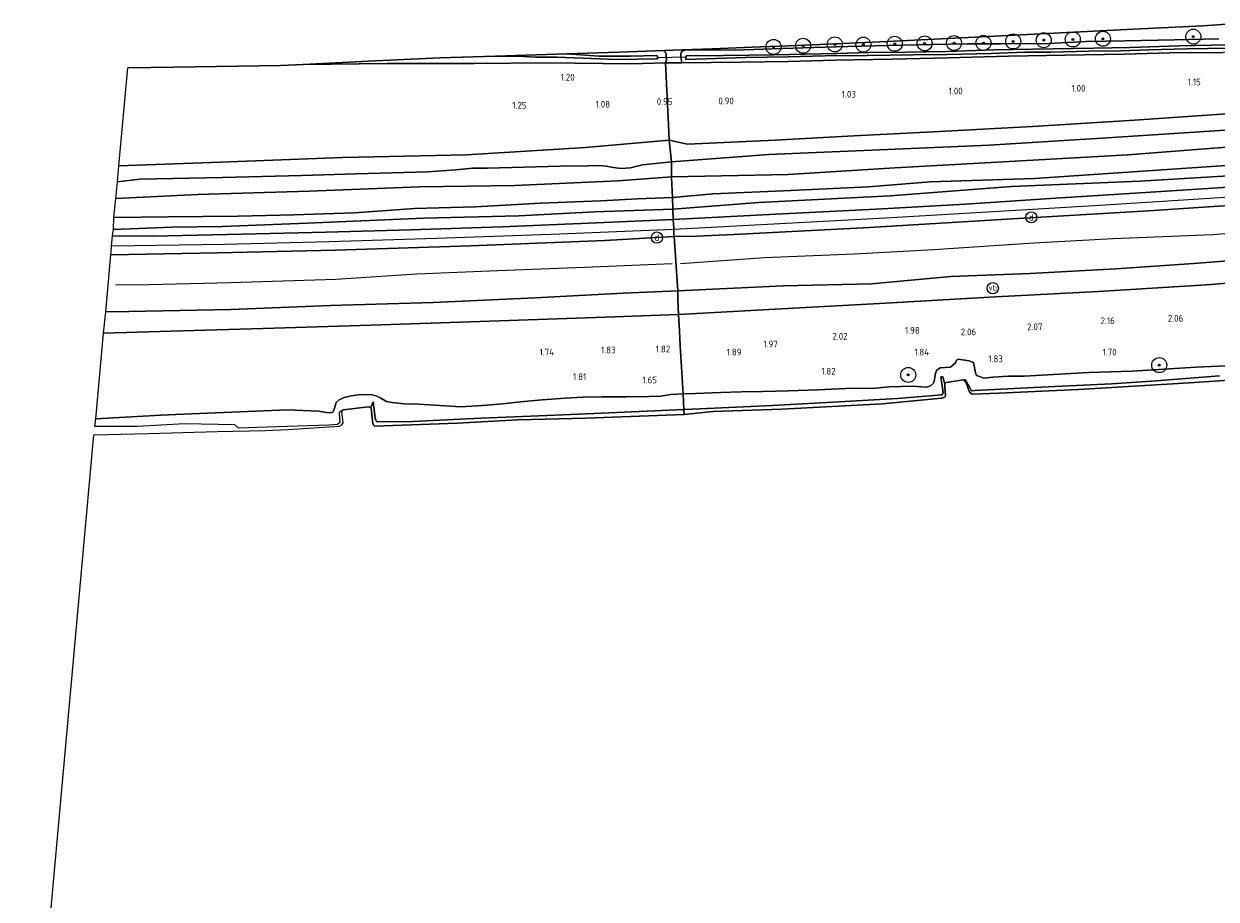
# Model space of a CAD drawing. Extents: x 130905 to 137824, y 412333 to 417928.
# Tile 22 of 256: x 130961 to 131279, y 413605 to 413838. Entities that reach past the tile are written whole.
import ezdxf
from ezdxf.enums import TextEntityAlignment as Align
from ezdxf.lldxf.tags import DXFTag

# ---------------------------------------------------------------- set-up
doc = ezdxf.new("R2010")
doc.units = 0
for name, color, linetype, lineweight in [('B-ME-GR-BOOM-S', 90, 'Continuous', 25), ('B-ME-GR-GRAS-GV', 60, 'Continuous', 13), ('B-ME-GW-TALUD_KRUIN-G', 90, 'Continuous', 18), ('B-ME-GW-TALUD_TEEN-G', 90, 'Continuous', 18), ('B-ME-IE-MEUBILAIR_DIJKPAAL-S', 7, 'Continuous', 25), ('B-ME-IE-MEUBILAIR_WEGMEUBILAIR-S', 7, 'Continuous', 25), ('B-ME-IE-TERREINAFSCHEIDING_DOORGANG-G', 210, 'Continuous', 18), ('B-ME-IE-TERREINAFSCHEIDING_KUNSTMATIG_HEKWERK-G', 20, 'IE-TERREINAFSCHEIDING-KUNSTMATIG', 18), ('B-ME-KG-GRENS_OPNAME-G', 210, 'KG-OPNAME', 18), ('B-ME-KW-KUNSTWERK_DUIKER-G', 170, 'Continuous', 18), ('B-ME-OB-BEKLEDING_STEEN-GV', 30, 'Continuous', 18), ('B-ME-OB-OEVERVOORZIENING-G', 7, 'Continuous', 18), ('B-ME-OG-BREUKLIJN-G', 7, 'Continuous', 18), ('B-ME-OG-WATER_RIVIER-GV', 130, 'Continuous', 18), ('B-ME-OG-WATER_SLOOT-G', 120, 'Continuous', 18), ('B-ME-OG-WATER_SLOOT-GV', 120, 'Continuous', 18), ('B-ME-WH-WINTERBED-G', 150, 'WH-WINTERBED', 18), ('X-XX-AL-HOOGTELABEL-S', 7, 'Continuous', 25)]:
    doc.layers.add(name, color=color, linetype=linetype, lineweight=lineweight)
doc.styles.add('NLCS-ISO', font='NLCS-ISO.ttf')
doc.styles.add('NLCS-ISO-ANNOTATIVE-T18', font='NLCS-ISO.ttf', dxfattribs={"height": 1.8})
doc.styles.get("Standard").update_dxf_attribs({"font": 'arial.ttf'})
doc.linetypes.add('IE-TERREINAFSCHEIDING-KUNSTMATIG', pattern='A,4,[82,NLCS.SHX,S=0.75,R=90,X=0,Y=0],4,-2', length=10)
tags = doc.linetypes.add('KG-OPNAME', pattern='A,5.5,-2,["O",Standard,S=1.8,R=0,X=-0.5,Y=-0.9],-2,5.5,-2,[5,NLCS.SHX,S=0.75,R=0,X=0,Y=0],-2', length=19).pattern_tags.tags
tags[6] = DXFTag(74, 10)
tags = doc.linetypes.add('WH-WINTERBED', pattern='A,6,-3.5,["WB",Standard,S=1.8,R=0,X=-1.5,Y=-0.9],-3.5,6,-3.5,6,-3.5,6,-3.5,6,-3.5', length=51).pattern_tags.tags
tags[6] = DXFTag(74, 10)

# ---------------------------------------------------------------- blocks, each defined once
blk = doc.blocks.new('SAL-HOOGTELABEL-SO')
at = {"color": 0, "linetype": 'ByBlock', "lineweight": -2, "style": 'NLCS-ISO-ANNOTATIVE-T18'}
blk.add_attdef('HOOGTE', text='', height=1.8, dxfattribs=at).set_placement((2.79, 0), align=Align.RIGHT)
blk = doc.blocks.new('SGR-BOOM_01-SO')
at = {"linetype": 'ByBlock', "lineweight": 18}
h = blk.add_hatch(color=0, dxfattribs=at)
h.dxf.hatch_style = 1
edge = h.paths.add_edge_path()
edge.add_arc((0, 0), 0.25, 0, 360)
at = {"color": 0, "linetype": 'ByBlock', "lineweight": 18}
for radius in [2, 0.25]:
    blk.add_circle((0, 0), radius, dxfattribs=at)
blk = doc.blocks.new('SIE-WEG_PAAL_VERKEERSBORD-SO')
at = {"color": 0, "linetype": 'ByBlock', "lineweight": 18}
blk.add_circle((0, 0), 1.5, dxfattribs=at)
at = {"color": 0, "linetype": 'ByBlock', "lineweight": 18, "style": 'NLCS-ISO'}
blk.add_text('vb', height=1.5, dxfattribs=at).set_placement((0, 0.13), align=Align.MIDDLE_CENTER)
blk = doc.blocks.new('SIE-DIJKPAAL-SO')
at = {"color": 0, "linetype": 'ByBlock', "lineweight": 18}
blk.add_circle((0, 0), 1.5, dxfattribs=at)
at = {"color": 0, "linetype": 'ByBlock', "lineweight": 18, "style": 'NLCS-ISO'}
blk.add_text('d', height=1.8, dxfattribs=at).set_placement((0, 0), align=Align.MIDDLE_CENTER)

msp = doc.modelspace()

# ---------------------------------------------------------------- linework, layer by layer
at = {"layer": 'B-ME-GR-GRAS-GV'}
for points in [[(131280.021, 413834.436, 1.197), (131268.249, 413834.172, 1.185), (131255.084, 413833.869, 1.147), (131244.659, 413833.678, 1.097), (131234.748, 413833.128, 1.047), (131221.932, 413833.103, 0.997), (131213.004, 413833.083, 1.16), (131203.378, 413832.931, 1.135), (131191.981, 413832.647, 1.147), (131181.108, 413832.328, 0.972), (131172.017, 413832.118, 1.097), (131160.937, 413831.758, 0.885), (131150.976, 413831.42, 0.835), (131137.976, 413831.438, 0.91), (131137.185, 413831.204, 0.897), (131136.79, 413830.905, 0.922), (131136.643, 413830.441, 0.972), (131136.635, 413829.563, 0.997), (131136.841, 413828, 0.985), (131132.523, 413827.992, 1.003), (131132.814, 413828.838, 1.087), (131132.687, 413830.328, 1.087), (131132.287, 413831.298, 1.091), (131136.922, 413831.467, 1.034), (131144.965, 413831.761, 0.844), (131157.851, 413832.231, 0.981), (131167.743, 413832.592, 0.986), (131191.585, 413833.661, 1.061), (131211.418, 413834.652, 1.145), (131234.266, 413835.794, 1.193), (131257.243, 413836.942, 1.281), (131275.802, 413837.87, 1.286), (131283.427, 413838.394, 1.308)], [(131281.155, 413830.8, 0.967), (131267.014, 413830.656, 0.992), (131254.783, 413830.287, 1.054), (131239.042, 413830.008, 0.904), (131223.93, 413829.771, 0.867), (131207.89, 413829.35, 0.817), (131192.923, 413828.985, 0.842), (131177.764, 413828.727, 0.979), (131165.168, 413828.355, 0.929), (131152.565, 413828.177, 0.904), (131136.841, 413828, 0.985), (131136.635, 413829.563, 0.997), (131136.643, 413830.441, 0.972), (131136.79, 413830.905, 0.922), (131137.185, 413831.204, 0.897), (131137.976, 413831.438, 0.91), (131150.976, 413831.42, 0.835), (131160.937, 413831.758, 0.885), (131172.017, 413832.118, 1.097), (131181.108, 413832.328, 0.972), (131191.981, 413832.647, 1.147), (131203.378, 413832.931, 1.135), (131213.004, 413833.083, 1.16), (131221.932, 413833.103, 0.997), (131234.748, 413833.128, 1.047), (131244.659, 413833.678, 1.097), (131255.084, 413833.869, 1.147), (131268.249, 413834.172, 1.185), (131280.021, 413834.436, 1.197)], [(131282.086, 413814.431, 1.096), (131257.584, 413812.768, 1.043), (131230.323, 413811.078, 1.051), (131203.869, 413809.655, 1.056), (131182.764, 413808.543, 1.021), (131161.769, 413807.419, 1.043), (131138.393, 413806.369, 1.046), (131133.52, 413807.422, 1.047), (131133.289, 413811.468, 1.003), (131132.523, 413827.992, 1.003), (131136.841, 413828, 0.985), (131152.565, 413828.177, 0.904), (131165.168, 413828.355, 0.929), (131177.764, 413828.727, 0.979), (131192.923, 413828.985, 0.842), (131207.89, 413829.35, 0.817), (131223.93, 413829.771, 0.867), (131239.042, 413830.008, 0.904), (131254.783, 413830.287, 1.054), (131267.014, 413830.656, 0.992), (131281.155, 413830.8, 0.967)], [(131282.328, 413832.76, 0.169), (131269.473, 413832.519, 0.169), (131256.329, 413832.114, 0.169), (131246.701, 413831.905, 0.169), (131230.471, 413831.647, 0.169), (131220.218, 413831.509, 0.169), (131207.494, 413831.049, 0.169), (131196.704, 413830.853, 0.169), (131186.706, 413830.792, 0.169), (131178.193, 413830.49, 0.169), (131161.414, 413830.142, 0.169), (131148.035, 413829.936, 0.169), (131138.011, 413829.849, 0.169), (131137.956, 413828.893, 0.169), (131153.884, 413829.43, 0.169), (131165.2, 413829.648, 0.169), (131174.952, 413829.832, 0.169), (131186.254, 413829.959, 0.169), (131198.549, 413830.132, 0.169), (131207.569, 413830.195, 0.169), (131219.308, 413830.472, 0.169), (131228.323, 413830.843, 0.169), (131235.245, 413830.872, 0.169), (131245.374, 413831.149, 0.169), (131253.825, 413831.225, 0.169), (131261.378, 413831.469, 0.169), (131271.509, 413831.747, 0.169), (131282.606, 413831.889, 0.169)], [(131283.051, 413810.121, 2.658), (131251.701, 413808.066, 2.663), (131218.816, 413806.063, 2.588), (131187.535, 413804.742, 2.53), (131160.104, 413803.541, 2.705), (131134.07, 413801.613, 2.617), (131133.52, 413807.422, 1.047), (131138.393, 413806.369, 1.046), (131161.769, 413807.419, 1.043), (131182.764, 413808.543, 1.021), (131203.869, 413809.655, 1.056), (131230.323, 413811.078, 1.051), (131257.584, 413812.768, 1.043), (131282.086, 413814.431, 1.096)], [(131286.723, 413805.853, 2.923), (131255.788, 413803.514, 3.003), (131222.544, 413801.599, 2.981), (131193.618, 413800.058, 2.897), (131165.222, 413798.271, 3.038), (131134.133, 413797.632, 2.988), (131134.07, 413801.613, 2.617), (131160.104, 413803.541, 2.705), (131187.535, 413804.742, 2.53), (131218.816, 413806.063, 2.588), (131251.701, 413808.066, 2.663), (131283.051, 413810.121, 2.658)], [(131298.743, 413791.025, 6.407), (131261.245, 413788.546, 6.31), (131223.501, 413786.313, 6.301), (131186.918, 413784.095, 6.323), (131150.714, 413782.224, 6.34), (131140.892, 413781.822, 6.327), (131134.799, 413781.72, 6.389), (131134.763, 413782.413, 6.401), (131134.696, 413783.709, 6.424), (131134.617, 413785.237, 6.451), (131134.579, 413785.978, 6.464), (131134.568, 413786.281, 6.376), (131161.89, 413787.676, 6.407), (131188.56, 413788.992, 6.345), (131212.475, 413790.352, 6.27), (131236.49, 413791.953, 6.363), (131259.072, 413793.318, 6.389), (131282.571, 413794.846, 6.491)], [(131286.085, 413747.46, 1.44), (131273.946, 413746.868, 1.44), (131256.975, 413745.853, 1.502), (131245.349, 413745.459, 1.475), (131228.098, 413744.517, 1.484), (131223.991, 413744.484, 1.489), (131219.742, 413744.192, 1.502), (131217.406, 413743.942, 1.533), (131215.513, 413744.652, 1.537), (131215.456, 413744.673, 1.537), (131215.129, 413745.405, 1.546), (131214.623, 413748.101, 1.559), (131213.421, 413748.575, 1.564), (131210.636, 413749.054, 1.568), (131210.081, 413748.754, 1.55), (131209.873, 413748.005, 1.546), (131208.531, 413746.869, 1.515), (131205.776, 413746.735, 1.502), (131204.804, 413746.027, 1.462), (131204.394, 413744.955, 1.427), (131204.22, 413743.513, 1.365), (131203.959, 413742.584, 1.347), (131203.141, 413741.902, 1.356), (131202.167, 413741.594, 1.369), (131200.773, 413741.642, 1.383), (131198.541, 413741.869, 1.396), (131192.131, 413741.675, 1.497), (131188.614, 413741.293, 1.519), (131180.609, 413741.184, 1.568), (131173.111, 413740.816, 1.595), (131165.345, 413740.555, 1.572), (131158.36, 413740.425, 1.59), (131152.708, 413740.298, 1.577), (131147.233, 413740.119, 1.55), (131140.555, 413739.841, 1.555), (131137.323, 413739.767, 1.55), (131137.199, 413739.76, 1.551), (131136.401, 413752.576, 1.939), (131136.281, 413756.586, 2.036), (131135.995, 413760.923, 2.146), (131161.77, 413762.33, 2.199), (131189.555, 413763.826, 2.133), (131220.471, 413765.603, 2.107), (131247.912, 413767.082, 2.111), (131276.65, 413768.852, 2.133), (131301.764, 413770.769, 2.098)], [(131280.229, 413744.558, 1.325), (131263.451, 413743.252, 1.225), (131251.381, 413742.424, 1.225), (131230.831, 413741.489, 1.188), (131214.965, 413740.699, 1.313), (131214.108, 413740.604, 1.288), (131213.822, 413741.089, 1.25), (131212.793, 413743.027, 1.2), (131212.381, 413743.481, 1.125), (131212.029, 413743.475, 0.9), (131211.435, 413743.42, 0.9), (131207.339, 413742.78, 0.9), (131206.977, 413742.412, 0.9), (131206.46, 413744.277, 1.213), (131205.879, 413744.312, 1.263), (131206.54, 413740.17, 1.288), (131206.442, 413739.842, 1.225), (131206.161, 413739.54, 1.225), (131194.383, 413738.512, 1.138), (131180.331, 413737.762, 1.163), (131161.084, 413736.67, 1.163), (131141.647, 413735.799, 1.125), (131137.357, 413735.632, 1.038), (131137.199, 413739.76, 1.551), (131137.323, 413739.767, 1.55), (131140.555, 413739.841, 1.555), (131147.233, 413740.119, 1.55), (131152.708, 413740.298, 1.577), (131158.36, 413740.425, 1.59), (131165.345, 413740.555, 1.572), (131173.111, 413740.816, 1.595), (131180.609, 413741.184, 1.568), (131188.614, 413741.293, 1.519), (131192.131, 413741.675, 1.497), (131198.541, 413741.869, 1.396), (131200.773, 413741.642, 1.383), (131202.167, 413741.594, 1.369), (131203.141, 413741.902, 1.356), (131203.959, 413742.584, 1.347), (131204.22, 413743.513, 1.365), (131204.394, 413744.955, 1.427), (131204.804, 413746.027, 1.462), (131205.776, 413746.735, 1.502), (131208.531, 413746.869, 1.515), (131209.873, 413748.005, 1.546), (131210.081, 413748.754, 1.55), (131210.636, 413749.054, 1.568), (131213.421, 413748.575, 1.564), (131214.623, 413748.101, 1.559), (131215.129, 413745.405, 1.546), (131215.456, 413744.673, 1.537), (131215.513, 413744.652, 1.537), (131217.406, 413743.942, 1.533), (131219.742, 413744.192, 1.502), (131223.991, 413744.484, 1.489), (131228.098, 413744.517, 1.484), (131245.349, 413745.459, 1.475), (131256.975, 413745.853, 1.502), (131273.946, 413746.868, 1.44), (131286.085, 413747.46, 1.44)]]:
    msp.add_polyline3d(points, dxfattribs=at)
for points in [[(131132.687, 413830.328, 1.087), (131132.814, 413828.838, 1.087), (131132.523, 413827.992, 1.003), (131123.322, 413827.77, 0.866), (131100.942, 413828.013, 0.932), (131081.504, 413827.79, 0.937), (131058.267, 413827.853, 0.91), (131035.901, 413827.578, 0.91), (131053.314, 413828.416, 0.579), (131072.331, 413829.319, 0.2), (131087.193, 413829.797, -0.026), (131093.131, 413829.82, -0.026), (131097.962, 413829.55, -0.026), (131103.569, 413829.518, -0.026), (131119.609, 413828.931, -0.026), (131130.348, 413829.034, -0.026), (131130.413, 413829.778, -0.026), (131130.181, 413829.925, -0.026), (131123.163, 413829.816, -0.026), (131114.864, 413829.822, -0.026), (131106.225, 413830.374, -0.026), (131120.053, 413830.852, 0.5), (131132.287, 413831.298, 1.091)], [(131100.942, 413828.013, 0.932), (131123.322, 413827.77, 0.866), (131132.523, 413827.992, 1.003), (131133.289, 413811.468, 1.003), (131133.52, 413807.422, 1.047), (131111.158, 413805.418, 1.197), (131079.482, 413803.512, 1.135), (131046.387, 413802.742, 1.175), (131013.837, 413801.549, 1.263), (130986.782, 413800.582, 1.391), (130989.152, 413826.686, 1.31), (131001.402, 413826.892, 1.078), (131029.881, 413827.302, 0.941), (131035.901, 413827.578, 0.91), (131058.267, 413827.853, 0.91), (131081.504, 413827.79, 0.937)], [(131145.256, 413793.07, 5.24), (131134.362, 413792.108, 5.19), (131134.149, 413797.453, 3.003), (131134.133, 413797.632, 2.988), (131165.222, 413798.271, 3.038), (131193.618, 413800.058, 2.897), (131222.544, 413801.599, 2.981), (131255.788, 413803.514, 3.003), (131286.723, 413805.853, 2.923), (131317.15, 413807.772, 3.073), (131347.531, 413810.483, 3.056), (131368.75, 413813.622, 3.003), (131368.103, 413808.636, 4.95), (131358.761, 413807.28, 5.038), (131336.176, 413805.062, 5.05), (131313.592, 413802.844, 5.061), (131289.909, 413801.208, 4.959), (131266.226, 413799.573, 4.857), (131230.855, 413797.175, 4.84), (131203.085, 413796.282, 4.765), (131186.625, 413794.994, 4.815), (131165.906, 413793.959, 5.003)], [(131157.357, 413790.794, 5.478), (131134.441, 413788.973, 5.678), (131134.362, 413792.108, 5.19), (131145.256, 413793.07, 5.24), (131165.906, 413793.959, 5.003), (131186.625, 413794.994, 4.815), (131203.085, 413796.282, 4.765), (131230.855, 413797.175, 4.84), (131266.226, 413799.573, 4.857), (131289.909, 413801.208, 4.959), (131313.592, 413802.844, 5.061), (131336.176, 413805.062, 5.05), (131358.761, 413807.28, 5.038), (131368.103, 413808.636, 4.95), (131367.646, 413805.108, 5.474), (131349.391, 413803.647, 5.418), (131322.963, 413800.694, 5.312), (131291.484, 413798.441, 5.286), (131258.955, 413796.489, 5.237), (131224.736, 413795.051, 4.915), (131192.456, 413792.559, 5.19)], [(131126.338, 413800.816, 2.645), (131124.949, 413800.454, 2.628), (131123.172, 413800.05, 2.628), (131120.719, 413799.831, 2.641), (131118.518, 413800.125, 2.676), (131116.69, 413800.456, 2.689), (131114.885, 413800.61, 2.667), (131112.022, 413800.564, 2.667), (131104.444, 413800.428, 2.672), (131085.087, 413799.915, 2.623), (131081.096, 413799.953, 2.606), (131076.631, 413799.482, 2.623), (131072.954, 413799.216, 2.663), (131069.168, 413798.959, 2.628), (131050.031, 413798.429, 2.619), (131035.565, 413798.004, 2.597), (131014.405, 413797.468, 2.658), (130992.393, 413797.023, 2.725), (130986.376, 413796.288, 2.775), (130986.782, 413800.582, 1.391), (131013.837, 413801.549, 1.263), (131046.387, 413802.742, 1.175), (131079.482, 413803.512, 1.135), (131111.158, 413805.418, 1.197), (131133.52, 413807.422, 1.047), (131134.07, 413801.613, 2.617)], [(131161.89, 413787.676, 6.407), (131134.568, 413786.281, 6.376), (131134.441, 413788.973, 5.678), (131157.357, 413790.794, 5.478), (131192.456, 413792.559, 5.19), (131224.736, 413795.051, 4.915), (131258.955, 413796.489, 5.237), (131291.484, 413798.441, 5.286), (131322.963, 413800.694, 5.312), (131349.391, 413803.647, 5.418), (131367.646, 413805.108, 5.474), (131367.321, 413802.597, 6.424), (131348.49, 413800.484, 6.398), (131327.17, 413798.211, 6.46), (131305.344, 413796.322, 6.469), (131282.571, 413794.846, 6.491), (131259.072, 413793.318, 6.389), (131236.49, 413791.953, 6.363), (131212.475, 413790.352, 6.27), (131188.56, 413788.992, 6.345)], [(131134.07, 413801.613, 2.617), (131134.133, 413797.632, 2.988), (131119.938, 413796.579, 3.038), (131092.318, 413795.351, 2.991), (131066.901, 413794.913, 2.963), (131037.499, 413793.807, 3.003), (131007.82, 413792.952, 3.096), (130985.973, 413791.875, 3.115), (130986.376, 413796.288, 2.775), (130992.393, 413797.023, 2.725), (131014.405, 413797.468, 2.658), (131035.565, 413798.004, 2.597), (131050.031, 413798.429, 2.619), (131069.168, 413798.959, 2.628), (131072.954, 413799.216, 2.663), (131076.631, 413799.482, 2.623), (131081.096, 413799.953, 2.606), (131085.087, 413799.915, 2.623), (131104.444, 413800.428, 2.672), (131112.022, 413800.564, 2.667), (131114.885, 413800.61, 2.667), (131116.69, 413800.456, 2.689), (131118.518, 413800.125, 2.676), (131120.719, 413799.831, 2.641), (131123.172, 413800.05, 2.628), (131124.949, 413800.454, 2.628), (131126.338, 413800.816, 2.645)], [(130999.915, 413786.918, 5.253), (130985.406, 413786.821, 5.29), (130985.973, 413791.875, 3.115), (131007.82, 413792.952, 3.096), (131037.499, 413793.807, 3.003), (131066.901, 413794.913, 2.963), (131092.318, 413795.351, 2.991), (131119.938, 413796.579, 3.038), (131134.133, 413797.632, 2.988), (131134.149, 413797.453, 3.003), (131134.362, 413792.108, 5.19), (131125.081, 413791.732, 5.128), (131115.24, 413791.226, 5.228), (131099.176, 413790.64, 5.303), (131081.864, 413789.647, 5.315), (131065.573, 413789.177, 5.24), (131049.605, 413788.044, 5.515), (131033.405, 413787.505, 5.315), (131018.619, 413787.144, 5.503)], [(131365.576, 413789.134, 4.077), (131364.448, 413780.437, 2.319), (131356.669, 413780.78, 2.372), (131333.985, 413779.513, 2.567), (131314.633, 413777.544, 2.372), (131294.949, 413776.219, 2.416), (131273.357, 413774.538, 2.38), (131252.549, 413773.079, 2.336), (131229.695, 413771.857, 2.358), (131208.577, 413771.057, 2.458), (131187.41, 413769.108, 2.354), (131163.915, 413768.572, 2.416), (131135.768, 413767.258, 2.367), (131134.799, 413781.72, 6.389), (131140.892, 413781.822, 6.327), (131150.714, 413782.224, 6.34), (131186.918, 413784.095, 6.323), (131223.501, 413786.313, 6.301), (131261.245, 413788.546, 6.31), (131298.743, 413791.025, 6.407), (131334.267, 413793.919, 6.407), (131366.659, 413797.492, 6.332)], [(131000.899, 413784.195, 5.64), (130985.344, 413783.561, 5.815), (130985.406, 413786.821, 5.29), (130999.915, 413786.918, 5.253), (131018.619, 413787.144, 5.503), (131033.405, 413787.505, 5.315), (131049.605, 413788.044, 5.515), (131065.573, 413789.177, 5.24), (131081.864, 413789.647, 5.315), (131099.176, 413790.64, 5.303), (131115.24, 413791.226, 5.228), (131125.081, 413791.732, 5.128), (131134.362, 413792.108, 5.19), (131134.441, 413788.973, 5.678), (131113.658, 413788.303, 5.753), (131093.394, 413787.262, 5.665), (131068.121, 413786.619, 5.515), (131036.959, 413785.266, 5.578), (131014.406, 413784.388, 5.765)], [(131134.763, 413782.413, 6.401), (131134.799, 413781.72, 6.389), (131116.372, 413780.69, 6.371), (131080.509, 413779.187, 6.376), (131044.508, 413778.101, 6.354), (131013.181, 413777.408, 6.345), (130984.598, 413776.827, 6.272), (130984.68, 413777.719, 6.298), (130984.816, 413779.212, 6.325), (130984.971, 413780.911, 6.342), (130985.062, 413781.899, 6.355), (130995.791, 413781.79, 6.433), (131019.681, 413782.334, 6.455), (131042.054, 413782.861, 6.482), (131064.523, 413783.453, 6.499), (131088.893, 413784.292, 6.495), (131114.082, 413785.377, 6.495), (131134.568, 413786.281, 6.376), (131134.579, 413785.978, 6.464), (131134.617, 413785.237, 6.451), (131134.696, 413783.709, 6.424)], [(131019.681, 413782.334, 6.455), (130995.791, 413781.79, 6.433), (130985.062, 413781.899, 6.355), (130985.344, 413783.561, 5.815), (131000.899, 413784.195, 5.64), (131014.406, 413784.388, 5.765), (131036.959, 413785.266, 5.578), (131068.121, 413786.619, 5.515), (131093.394, 413787.262, 5.665), (131113.658, 413788.303, 5.753), (131134.441, 413788.973, 5.678), (131134.568, 413786.281, 6.376), (131114.082, 413785.377, 6.495), (131088.893, 413784.292, 6.495), (131064.523, 413783.453, 6.499), (131042.054, 413782.861, 6.482)], [(130989.44, 413761.714, 2.301), (130983.331, 413761.672, 2.26), (130984.598, 413776.827, 6.272), (131013.181, 413777.408, 6.345), (131044.508, 413778.101, 6.354), (131080.509, 413779.187, 6.376), (131116.372, 413780.69, 6.371), (131134.799, 413781.72, 6.389), (131135.768, 413767.258, 2.367), (131121.202, 413766.578, 2.504), (131097.805, 413765.383, 2.399), (131070.551, 413764.119, 2.402), (131043.214, 413763.318, 2.292), (131016.592, 413762.265, 2.305)], [(131161.77, 413762.33, 2.199), (131135.995, 413760.923, 2.146), (131135.835, 413765.08, 2.217), (131135.768, 413767.258, 2.367), (131163.915, 413768.572, 2.416), (131187.41, 413769.108, 2.354), (131208.577, 413771.057, 2.458), (131229.695, 413771.857, 2.358), (131252.549, 413773.079, 2.336), (131273.357, 413774.538, 2.38), (131294.949, 413776.219, 2.416), (131314.633, 413777.544, 2.372), (131333.985, 413779.513, 2.567), (131356.669, 413780.78, 2.372), (131364.448, 413780.437, 2.319), (131363.864, 413775.932, 2.186), (131349.021, 413774.591, 2.191), (131329.667, 413772.855, 2.239), (131301.764, 413770.769, 2.098), (131276.65, 413768.852, 2.133), (131247.912, 413767.082, 2.111), (131220.471, 413765.603, 2.107), (131189.555, 413763.826, 2.133)], [(130997.666, 413756.441, 2.124), (130982.695, 413755.984, 2.07), (130983.331, 413761.672, 2.26), (130989.44, 413761.714, 2.301), (131016.592, 413762.265, 2.305), (131043.214, 413763.318, 2.292), (131070.551, 413764.119, 2.402), (131097.805, 413765.383, 2.399), (131121.202, 413766.578, 2.504), (131135.768, 413767.258, 2.367), (131135.835, 413765.08, 2.217), (131135.995, 413760.923, 2.146), (131113.899, 413760.101, 2.089), (131080.435, 413758.997, 2.085), (131053.965, 413758.102, 2.067), (131028.172, 413757.252, 2.186)], [(131137.199, 413739.76, 1.551), (131133.966, 413739.571, 1.572), (131131.241, 413739.189, 1.528), (131128.071, 413739.112, 1.533), (131122.104, 413739.022, 1.537), (131115.539, 413738.953, 1.524), (131110.47, 413738.896, 1.568), (131105.723, 413738.635, 1.581), (131099.601, 413738.181, 1.515), (131093.878, 413737.671, 1.462), (131089.035, 413737.085, 1.387), (131083.734, 413736.65, 1.365), (131077.92, 413736.31, 1.378), (131066.774, 413737.016, 1.471), (131062.865, 413737.075, 1.48), (131059.667, 413737.473, 1.497), (131058.086, 413737.756, 1.422), (131056.595, 413738.647, 1.378), (131055.538, 413739.145, 1.409), (131054.289, 413739.487, 1.4), (131053.102, 413739.636, 1.409), (131050.569, 413739.493, 1.449), (131048.719, 413739.222, 1.449), (131046.867, 413738.781, 1.466), (131045.552, 413738.18, 1.466), (131044.717, 413737.434, 1.444), (131044.312, 413736.219, 1.427), (131043.904, 413735.013, 1.413), (131043.338, 413734.702, 1.418), (131042.1, 413734.83, 1.427), (131039.966, 413735.169, 1.431), (131031.705, 413735.531, 1.559), (131003.985, 413734.405, 1.537), (130997.929, 413734.077, 1.507), (130980.608, 413733.138, 1.422), (130982.695, 413755.984, 2.07), (130997.666, 413756.441, 2.124), (131028.172, 413757.252, 2.186), (131053.965, 413758.102, 2.067), (131080.435, 413758.997, 2.085), (131113.899, 413760.101, 2.089), (131135.995, 413760.923, 2.146), (131136.281, 413756.586, 2.036), (131136.401, 413752.576, 1.939)], [(131137.199, 413739.76, 1.551), (131137.357, 413735.632, 1.038), (131115.545, 413734.597, 1.013), (131100.983, 413733.972, 1.05), (131083.307, 413733.313, 0.988), (131065.17, 413732.437, 1.1), (131055.852, 413732.289, 1.075), (131055.443, 413732.378, 1.1), (131055.088, 413733.309, 1.138), (131054.567, 413737.631, 1.125), (131053.953, 413736.133, 0.9), (131053.205, 413736.343, 0.9), (131046.677, 413735.541, 0.9), (131046.493, 413735.454, 0.9), (131045.509, 413734.823, 1.114), (131045.64, 413733.326, 1.189), (131045.664, 413732.136, 1.192), (131045.087, 413731.573, 1.192), (131042.771, 413731.441, 1.192), (131028.927, 413730.958, 1.192), (131018.697, 413730.617, 1.197), (131017.659, 413731.53, 1.185), (131004.234, 413731.817, 1.247), (130991.663, 413731.045, 1.21), (130980.326, 413731.066, 1.285), (130980.608, 413733.138, 1.422), (130997.929, 413734.077, 1.507), (131003.985, 413734.405, 1.537), (131031.705, 413735.531, 1.559), (131039.966, 413735.169, 1.431), (131042.1, 413734.83, 1.427), (131043.338, 413734.702, 1.418), (131043.904, 413735.013, 1.413), (131044.312, 413736.219, 1.427), (131044.717, 413737.434, 1.444), (131045.552, 413738.18, 1.466), (131046.867, 413738.781, 1.466), (131048.719, 413739.222, 1.449), (131050.569, 413739.493, 1.449), (131053.102, 413739.636, 1.409), (131054.289, 413739.487, 1.4), (131055.538, 413739.145, 1.409), (131056.595, 413738.647, 1.378), (131058.086, 413737.756, 1.422), (131059.667, 413737.473, 1.497), (131062.865, 413737.075, 1.48), (131066.774, 413737.016, 1.471), (131077.92, 413736.31, 1.378), (131083.734, 413736.65, 1.365), (131089.035, 413737.085, 1.387), (131093.878, 413737.671, 1.462), (131099.601, 413738.181, 1.515), (131105.723, 413738.635, 1.581), (131110.47, 413738.896, 1.568), (131115.539, 413738.953, 1.524), (131122.104, 413739.022, 1.537), (131128.071, 413739.112, 1.533), (131131.241, 413739.189, 1.528), (131133.966, 413739.571, 1.572)]]:
    msp.add_polyline3d(points, close=True, dxfattribs=at)
at = {"layer": 'B-ME-GW-TALUD_KRUIN-G'}
for points in [[(130986.376, 413796.288, 2.775), (130992.393, 413797.023, 2.725), (131014.405, 413797.468, 2.658), (131035.565, 413798.004, 2.597), (131050.031, 413798.429, 2.619), (131069.168, 413798.959, 2.628), (131072.954, 413799.216, 2.663), (131076.631, 413799.482, 2.623), (131081.096, 413799.953, 2.606), (131085.087, 413799.915, 2.623), (131104.444, 413800.428, 2.672), (131112.022, 413800.564, 2.667), (131114.885, 413800.61, 2.667), (131116.69, 413800.456, 2.689), (131118.518, 413800.125, 2.676), (131120.719, 413799.831, 2.641), (131123.172, 413800.05, 2.628), (131124.949, 413800.454, 2.628), (131126.338, 413800.816, 2.645), (131134.07, 413801.613, 2.617), (131160.104, 413803.541, 2.705), (131187.535, 413804.742, 2.53), (131218.816, 413806.063, 2.588), (131251.701, 413808.066, 2.663), (131283.051, 413810.121, 2.658)], [(131203.085, 413796.282, 4.765), (131230.855, 413797.175, 4.84), (131266.226, 413799.573, 4.857), (131289.909, 413801.208, 4.959), (131313.592, 413802.844, 5.061), (131336.176, 413805.062, 5.05), (131358.761, 413807.28, 5.038), (131368.103, 413808.636, 4.95)], [(131367.321, 413802.597, 6.424), (131348.49, 413800.484, 6.398), (131327.17, 413798.211, 6.46), (131305.344, 413796.322, 6.469), (131282.571, 413794.846, 6.491), (131259.072, 413793.318, 6.389), (131236.49, 413791.953, 6.363), (131212.475, 413790.352, 6.27), (131188.56, 413788.992, 6.345), (131161.89, 413787.676, 6.407), (131134.568, 413786.281, 6.376), (131114.082, 413785.377, 6.495), (131088.893, 413784.292, 6.495), (131064.523, 413783.453, 6.499), (131042.054, 413782.861, 6.482), (131019.681, 413782.334, 6.455), (130995.791, 413781.79, 6.433), (130985.062, 413781.899, 6.355)], [(131366.659, 413797.492, 6.332), (131334.267, 413793.919, 6.407), (131298.743, 413791.025, 6.407), (131261.245, 413788.546, 6.31), (131223.501, 413786.313, 6.301), (131186.918, 413784.095, 6.323), (131150.714, 413782.224, 6.34), (131140.892, 413781.822, 6.327), (131134.799, 413781.72, 6.389), (131116.372, 413780.69, 6.371), (131080.509, 413779.187, 6.376), (131044.508, 413778.101, 6.354), (131013.181, 413777.408, 6.345), (130984.598, 413776.827, 6.272)], [(131203.085, 413796.282, 4.765), (131186.625, 413794.994, 4.815), (131165.906, 413793.959, 5.003), (131145.256, 413793.07, 5.24), (131134.362, 413792.108, 5.19), (131125.081, 413791.732, 5.128), (131115.24, 413791.226, 5.228), (131099.176, 413790.64, 5.303), (131081.864, 413789.647, 5.315), (131065.573, 413789.177, 5.24), (131049.605, 413788.044, 5.515), (131033.405, 413787.505, 5.315), (131018.619, 413787.144, 5.503), (130999.915, 413786.918, 5.253), (130985.406, 413786.821, 5.29)], [(130980.608, 413733.138, 1.422), (130997.929, 413734.077, 1.507), (131003.985, 413734.405, 1.537), (131031.705, 413735.531, 1.559), (131039.966, 413735.169, 1.431), (131042.1, 413734.83, 1.427), (131043.338, 413734.702, 1.418), (131043.904, 413735.013, 1.413), (131044.312, 413736.219, 1.427), (131044.717, 413737.434, 1.444), (131045.552, 413738.18, 1.466), (131046.867, 413738.781, 1.466), (131048.719, 413739.222, 1.449), (131050.569, 413739.493, 1.449), (131053.102, 413739.636, 1.409), (131054.289, 413739.487, 1.4), (131055.538, 413739.145, 1.409), (131056.595, 413738.647, 1.378), (131058.086, 413737.756, 1.422), (131059.667, 413737.473, 1.497), (131062.865, 413737.075, 1.48), (131066.774, 413737.016, 1.471), (131077.92, 413736.31, 1.378), (131083.734, 413736.65, 1.365), (131089.035, 413737.085, 1.387), (131093.878, 413737.671, 1.462), (131099.601, 413738.181, 1.515), (131105.723, 413738.635, 1.581), (131110.47, 413738.896, 1.568), (131115.539, 413738.953, 1.524), (131122.104, 413739.022, 1.537), (131128.071, 413739.112, 1.533), (131131.241, 413739.189, 1.528), (131133.966, 413739.571, 1.572), (131137.199, 413739.76, 1.551), (131137.323, 413739.767, 1.55), (131140.555, 413739.841, 1.555), (131147.233, 413740.119, 1.55), (131152.708, 413740.298, 1.577), (131158.36, 413740.425, 1.59), (131165.345, 413740.555, 1.572), (131173.111, 413740.816, 1.595), (131180.609, 413741.184, 1.568), (131188.614, 413741.293, 1.519), (131192.131, 413741.675, 1.497), (131198.541, 413741.869, 1.396), (131200.773, 413741.642, 1.383), (131202.167, 413741.594, 1.369), (131203.141, 413741.902, 1.356), (131203.959, 413742.584, 1.347), (131204.22, 413743.513, 1.365), (131204.394, 413744.955, 1.427), (131204.804, 413746.027, 1.462), (131205.776, 413746.735, 1.502), (131208.531, 413746.869, 1.515), (131209.873, 413748.005, 1.546), (131210.081, 413748.754, 1.55), (131210.636, 413749.054, 1.568), (131213.421, 413748.575, 1.564), (131214.623, 413748.101, 1.559), (131215.129, 413745.405, 1.546), (131215.456, 413744.673, 1.537), (131215.513, 413744.652, 1.537), (131217.406, 413743.942, 1.533), (131219.742, 413744.192, 1.502), (131223.991, 413744.484, 1.489), (131228.098, 413744.517, 1.484), (131245.349, 413745.459, 1.475), (131256.975, 413745.853, 1.502), (131273.946, 413746.868, 1.44), (131286.085, 413747.46, 1.44)]]:
    msp.add_polyline3d(points, dxfattribs=at)
at = {"layer": 'B-ME-GW-TALUD_TEEN-G'}
for points in [[(130986.782, 413800.582, 1.391), (131013.837, 413801.549, 1.263), (131046.387, 413802.742, 1.175), (131079.482, 413803.512, 1.135), (131111.158, 413805.418, 1.197), (131133.52, 413807.422, 1.047), (131138.393, 413806.369, 1.046), (131161.769, 413807.419, 1.043), (131182.764, 413808.543, 1.021), (131203.869, 413809.655, 1.056), (131230.323, 413811.078, 1.051), (131257.584, 413812.768, 1.043), (131282.086, 413814.431, 1.096), (131308.44, 413816.098, 1.206), (131329.508, 413817.653, 1.18), (131349.65, 413819.141, 1.19), (131354.168, 413819.398, 1.232), (131369.479, 413819.249, 1.842)], [(130985.973, 413791.875, 3.115), (131007.82, 413792.952, 3.096), (131037.499, 413793.807, 3.003), (131066.901, 413794.913, 2.963), (131092.318, 413795.351, 2.991), (131119.938, 413796.579, 3.038), (131134.133, 413797.632, 2.988), (131165.222, 413798.271, 3.038), (131193.618, 413800.058, 2.897), (131222.544, 413801.599, 2.981), (131255.788, 413803.514, 3.003), (131286.723, 413805.853, 2.923), (131317.15, 413807.772, 3.073), (131347.531, 413810.483, 3.056), (131368.75, 413813.622, 3.003)], [(131367.646, 413805.108, 5.474), (131349.391, 413803.647, 5.418), (131322.963, 413800.694, 5.312), (131291.484, 413798.441, 5.286), (131258.955, 413796.489, 5.237), (131224.736, 413795.051, 4.915)], [(130985.344, 413783.561, 5.815), (131000.899, 413784.195, 5.64), (131014.406, 413784.388, 5.765), (131036.959, 413785.266, 5.578), (131068.121, 413786.619, 5.515), (131093.394, 413787.262, 5.665), (131113.658, 413788.303, 5.753), (131134.441, 413788.973, 5.678), (131157.357, 413790.794, 5.478), (131192.456, 413792.559, 5.19), (131224.736, 413795.051, 4.915)], [(131364.448, 413780.437, 2.319), (131356.669, 413780.78, 2.372), (131333.985, 413779.513, 2.567), (131314.633, 413777.544, 2.372), (131294.949, 413776.219, 2.416), (131273.357, 413774.538, 2.38), (131252.549, 413773.079, 2.336), (131229.695, 413771.857, 2.358), (131208.577, 413771.057, 2.458), (131187.41, 413769.108, 2.354), (131163.915, 413768.572, 2.416), (131135.768, 413767.258, 2.367), (131121.202, 413766.578, 2.504), (131097.805, 413765.383, 2.399), (131070.551, 413764.119, 2.402), (131043.214, 413763.318, 2.292), (131016.592, 413762.265, 2.305), (130989.44, 413761.714, 2.301), (130983.331, 413761.672, 2.26)]]:
    msp.add_polyline3d(points, dxfattribs=at)
at = {"layer": 'B-ME-IE-TERREINAFSCHEIDING_DOORGANG-G'}
for points in [[(131133.52, 413807.422, 1.047), (131133.289, 413811.468, 1.003)], [(131134.799, 413781.72, 6.389), (131134.763, 413782.413, 6.401), (131134.696, 413783.709, 6.424), (131134.617, 413785.237, 6.451), (131134.579, 413785.978, 6.464)], [(131135.995, 413760.923, 2.146), (131135.835, 413765.08, 2.217)], [(131136.401, 413752.576, 1.939), (131136.281, 413756.586, 2.036)]]:
    msp.add_polyline3d(points, dxfattribs=at)
at = {"layer": 'B-ME-IE-TERREINAFSCHEIDING_KUNSTMATIG_HEKWERK-G'}
for points in [[(131133.289, 413811.468, 1.003), (131132.523, 413827.992, 1.003)], [(131134.579, 413785.978, 6.464), (131134.568, 413786.281, 6.376), (131134.441, 413788.973, 5.678), (131134.362, 413792.108, 5.19), (131134.149, 413797.453, 3.003), (131134.133, 413797.632, 2.988), (131134.07, 413801.613, 2.617), (131133.52, 413807.422, 1.047)], [(131135.835, 413765.08, 2.217), (131135.768, 413767.258, 2.367), (131134.799, 413781.72, 6.389)], [(131135.995, 413760.923, 2.146), (131161.77, 413762.33, 2.199), (131189.555, 413763.826, 2.133), (131220.471, 413765.603, 2.107), (131247.912, 413767.082, 2.111), (131276.65, 413768.852, 2.133), (131301.764, 413770.769, 2.098), (131329.667, 413772.855, 2.239), (131349.021, 413774.591, 2.191), (131363.864, 413775.932, 2.186)], [(131136.281, 413756.586, 2.036), (131135.995, 413760.923, 2.146), (131113.899, 413760.101, 2.089), (131080.435, 413758.997, 2.085), (131053.965, 413758.102, 2.067), (131028.172, 413757.252, 2.186), (130997.666, 413756.441, 2.124), (130982.695, 413755.984, 2.07)], [(131137.464, 413734.278, 0.9), (131137.357, 413735.632, 1.038), (131137.199, 413739.76, 1.551), (131136.401, 413752.576, 1.939)]]:
    msp.add_polyline3d(points, dxfattribs=at)
at = {"layer": 'B-ME-KG-GRENS_OPNAME-G'}
msp.add_polyline3d([(131283.427, 413838.394, 1.308), (131275.802, 413837.87, 1.286), (131257.243, 413836.942, 1.281), (131234.266, 413835.794, 1.193), (131211.418, 413834.652, 1.145), (131191.585, 413833.661, 1.061), (131167.743, 413832.592, 0.986), (131157.851, 413832.231, 0.981), (131144.965, 413831.761, 0.844), (131136.922, 413831.467, 1.034), (131132.287, 413831.298, 1.091), (131120.053, 413830.852, 0.5), (131106.225, 413830.374, -0.026), (131087.193, 413829.797, -0.026), (131072.331, 413829.319, 0.2), (131053.314, 413828.416, 0.579), (131035.901, 413827.578, 0.91), (131029.881, 413827.302, 0.941), (131001.402, 413826.892, 1.078), (130989.152, 413826.686, 1.31)], dxfattribs=at)
at = {"layer": 'B-ME-KW-KUNSTWERK_DUIKER-G'}
msp.add_polyline3d([(131130.385, 413829.457, -0.026), (131138.059, 413829.595, 0.169)], dxfattribs=at)
at = {"layer": 'B-ME-OB-BEKLEDING_STEEN-GV'}
for points in [[(131145.144, 413735.089, 0.9), (131137.464, 413734.278, 0.9), (131137.357, 413735.632, 1.038), (131141.647, 413735.799, 1.125), (131161.084, 413736.67, 1.163), (131180.331, 413737.762, 1.163), (131194.383, 413738.512, 1.138), (131206.161, 413739.54, 1.225), (131206.442, 413739.842, 1.225), (131206.54, 413740.17, 1.288), (131205.879, 413744.312, 1.263), (131206.46, 413744.277, 1.213), (131206.977, 413742.412, 0.9), (131206.946, 413741.524, 0.9), (131207.181, 413739.238, 0.9), (131206.956, 413738.878, 0.9), (131206.061, 413738.624, 0.9), (131190.396, 413737.112, 0.9), (131163.514, 413735.71, 0.9)], [(131055.443, 413732.378, 1.1), (131055.852, 413732.289, 1.075), (131065.17, 413732.437, 1.1), (131083.307, 413733.313, 0.988), (131100.983, 413733.972, 1.05), (131115.545, 413734.597, 1.013), (131137.357, 413735.632, 1.038), (131137.464, 413734.278, 0.9), (131111.274, 413733.26, 0.9), (131093.102, 413732.817, 0.9), (131077.019, 413732.009, 0.9), (131054.96, 413731.14, 0.9), (131054.671, 413731.454, 0.9), (131054.464, 413731.892, 0.9), (131054.073, 413735.879, 0.9), (131053.953, 413736.133, 0.9), (131054.567, 413737.631, 1.125), (131055.088, 413733.309, 1.138)]]:
    msp.add_polyline3d(points, close=True, dxfattribs=at)
msp.add_polyline3d([(131286.674, 413743.654, 0.9), (131272.171, 413742.688, 0.9), (131242.609, 413740.93, 0.9), (131221.415, 413739.961, 0.9), (131214.317, 413739.708, 0.9), (131213.799, 413739.97, 0.9), (131213.446, 413740.536, 0.9), (131212.793, 413742.455, 0.9), (131212.475, 413743.009, 0.9), (131212.029, 413743.475, 0.9), (131212.381, 413743.481, 1.125), (131212.793, 413743.027, 1.2), (131213.822, 413741.089, 1.25), (131214.108, 413740.604, 1.288), (131214.965, 413740.699, 1.313), (131230.831, 413741.489, 1.188), (131251.381, 413742.424, 1.225), (131263.451, 413743.252, 1.225), (131280.229, 413744.558, 1.325)], dxfattribs=at)
at = {"layer": 'B-ME-OB-OEVERVOORZIENING-G'}
msp.add_polyline3d([(130980.082, 413728.83, 0.9), (130994.666, 413729.247, 0.9), (131012.988, 413729.722, 0.9), (131025.883, 413729.969, 0.9), (131031.817, 413730.237, 0.9), (131045.576, 413731.13, 0.9), (131046.257, 413731.48, 0.9), (131046.554, 413732.043, 0.9), (131046.241, 413734.912, 0.9), (131046.493, 413735.454, 0.9), (131046.677, 413735.541, 0.9), (131053.205, 413736.343, 0.9), (131053.953, 413736.133, 0.9), (131054.073, 413735.879, 0.9), (131054.464, 413731.892, 0.9), (131054.671, 413731.454, 0.9), (131054.96, 413731.14, 0.9), (131077.019, 413732.009, 0.9), (131093.102, 413732.817, 0.9), (131111.274, 413733.26, 0.9), (131137.464, 413734.278, 0.9), (131145.144, 413735.089, 0.9), (131163.514, 413735.71, 0.9), (131190.396, 413737.112, 0.9), (131206.061, 413738.624, 0.9), (131206.956, 413738.878, 0.9), (131207.181, 413739.238, 0.9), (131206.946, 413741.524, 0.9), (131206.977, 413742.412, 0.9), (131207.339, 413742.78, 0.9), (131211.435, 413743.42, 0.9), (131212.029, 413743.475, 0.9), (131212.475, 413743.009, 0.9), (131212.793, 413742.455, 0.9), (131213.446, 413740.536, 0.9), (131213.799, 413739.97, 0.9), (131214.317, 413739.708, 0.9), (131221.415, 413739.961, 0.9), (131242.609, 413740.93, 0.9), (131272.171, 413742.688, 0.9), (131286.674, 413743.654, 0.9)], dxfattribs=at)
at = {"layer": 'B-ME-OG-BREUKLIJN-G'}
for points in [[(131365.576, 413789.134, 4.077), (131347.469, 413787.595, 3.977), (131327.394, 413785.747, 3.827), (131300.845, 413783.995, 3.902), (131278.478, 413782.163, 3.89), (131251.876, 413781.119, 3.99), (131230.733, 413779.978, 3.99), (131204.081, 413778.207, 3.99), (131182.788, 413776.966, 3.977), (131158.879, 413776.012, 3.977), (131136.541, 413774.475, 3.977)], [(130985.838, 413768.877, 4.09), (130994.878, 413768.928, 4.115), (131016.532, 413769.488, 3.99), (131044.654, 413770.381, 3.965), (131066.204, 413771.741, 4.04), (131087.782, 413772.633, 4.003), (131110.906, 413773.562, 4.165), (131134.305, 413774.511, 4.165)]]:
    msp.add_polyline3d(points, dxfattribs=at)
at = {"layer": 'B-ME-OG-WATER_RIVIER-GV'}
msp.add_polyline3d([(130961.442, 413522.051, 0.9), (130980.082, 413728.83, 0.9), (130994.666, 413729.247, 0.9), (131012.988, 413729.722, 0.9), (131025.883, 413729.969, 0.9), (131031.817, 413730.237, 0.9), (131045.576, 413731.13, 0.9), (131046.257, 413731.48, 0.9), (131046.554, 413732.043, 0.9), (131046.241, 413734.912, 0.9), (131046.493, 413735.454, 0.9), (131046.677, 413735.541, 0.9), (131053.205, 413736.343, 0.9), (131053.953, 413736.133, 0.9), (131054.073, 413735.879, 0.9), (131054.464, 413731.892, 0.9), (131054.671, 413731.454, 0.9), (131054.96, 413731.14, 0.9), (131077.019, 413732.009, 0.9), (131093.102, 413732.817, 0.9), (131111.274, 413733.26, 0.9), (131137.464, 413734.278, 0.9), (131145.144, 413735.089, 0.9), (131163.514, 413735.71, 0.9), (131190.396, 413737.112, 0.9), (131206.061, 413738.624, 0.9), (131206.956, 413738.878, 0.9), (131207.181, 413739.238, 0.9), (131206.946, 413741.524, 0.9), (131206.977, 413742.412, 0.9), (131207.339, 413742.78, 0.9), (131211.435, 413743.42, 0.9), (131212.029, 413743.475, 0.9), (131212.475, 413743.009, 0.9), (131212.793, 413742.455, 0.9), (131213.446, 413740.536, 0.9), (131213.799, 413739.97, 0.9), (131214.317, 413739.708, 0.9), (131221.415, 413739.961, 0.9), (131242.609, 413740.93, 0.9), (131272.171, 413742.688, 0.9), (131286.674, 413743.654, 0.9)], dxfattribs=at)
at = {"layer": 'B-ME-OG-WATER_SLOOT-G'}
for points in [[(131280.021, 413834.436, 1.197), (131268.249, 413834.172, 1.185), (131255.084, 413833.869, 1.147), (131244.659, 413833.678, 1.097), (131234.748, 413833.128, 1.047), (131221.932, 413833.103, 0.997), (131213.004, 413833.083, 1.16), (131203.378, 413832.931, 1.135), (131191.981, 413832.647, 1.147), (131181.108, 413832.328, 0.972), (131172.017, 413832.118, 1.097), (131160.937, 413831.758, 0.885), (131150.976, 413831.42, 0.835), (131137.976, 413831.438, 0.91), (131137.185, 413831.204, 0.897), (131136.79, 413830.905, 0.922), (131136.643, 413830.441, 0.972), (131136.635, 413829.563, 0.997), (131136.841, 413828, 0.985)], [(131371.534, 413834.813, 0.967), (131365.942, 413834.595, 1.017), (131356.273, 413834.056, 0.992), (131343.102, 413833.468, 0.992), (131325.437, 413832.251, 1.104), (131311.573, 413831.759, 1.067), (131295.53, 413831.223, 0.979), (131281.155, 413830.8, 0.967), (131267.014, 413830.656, 0.992), (131254.783, 413830.287, 1.054), (131239.042, 413830.008, 0.904), (131223.93, 413829.771, 0.867), (131207.89, 413829.35, 0.817), (131192.923, 413828.985, 0.842), (131177.764, 413828.727, 0.979), (131165.168, 413828.355, 0.929), (131152.565, 413828.177, 0.904), (131136.841, 413828, 0.985)], [(131132.523, 413827.992, 1.003), (131132.814, 413828.838, 1.087), (131132.687, 413830.328, 1.087), (131132.287, 413831.298, 1.091)], [(131132.523, 413827.992, 1.003), (131123.322, 413827.77, 0.866), (131100.942, 413828.013, 0.932), (131081.504, 413827.79, 0.937), (131058.267, 413827.853, 0.91), (131035.901, 413827.578, 0.91)]]:
    msp.add_polyline3d(points, dxfattribs=at)
at = {"layer": 'B-ME-OG-WATER_SLOOT-GV'}
msp.add_polyline3d([(131282.606, 413831.889, 0.169), (131271.509, 413831.747, 0.169), (131261.378, 413831.469, 0.169), (131253.825, 413831.225, 0.169), (131245.374, 413831.149, 0.169), (131235.245, 413830.872, 0.169), (131228.323, 413830.843, 0.169), (131219.308, 413830.472, 0.169), (131207.569, 413830.195, 0.169), (131198.549, 413830.132, 0.169), (131186.254, 413829.959, 0.169), (131174.952, 413829.832, 0.169), (131165.2, 413829.648, 0.169), (131153.884, 413829.43, 0.169), (131137.956, 413828.893, 0.169), (131138.011, 413829.849, 0.169), (131148.035, 413829.936, 0.169), (131161.414, 413830.142, 0.169), (131178.193, 413830.49, 0.169), (131186.706, 413830.792, 0.169), (131196.704, 413830.853, 0.169), (131207.494, 413831.049, 0.169), (131220.218, 413831.509, 0.169), (131230.471, 413831.647, 0.169), (131246.701, 413831.905, 0.169), (131256.329, 413832.114, 0.169), (131269.473, 413832.519, 0.169), (131282.328, 413832.76, 0.169)], dxfattribs=at)
msp.add_polyline3d([(131114.864, 413829.822, -0.026), (131123.163, 413829.816, -0.026), (131130.181, 413829.925, -0.026), (131130.413, 413829.778, -0.026), (131130.348, 413829.034, -0.026), (131119.609, 413828.931, -0.026), (131103.569, 413829.518, -0.026), (131097.962, 413829.55, -0.026), (131093.131, 413829.82, -0.026), (131087.193, 413829.797, -0.026), (131106.225, 413830.374, -0.026)], close=True, dxfattribs=at)
at = {"layer": 'B-ME-WH-WINTERBED-G'}
msp.add_polyline3d([(130984.816, 413779.212, 6.325), (131014.931, 413779.661, 6.389), (131042.893, 413780.393, 6.424), (131071.462, 413781.299, 6.464), (131102.028, 413782.357, 6.442), (131134.696, 413783.709, 6.424), (131164.665, 413785.27, 6.38), (131191.13, 413786.65, 6.305), (131221.366, 413788.502, 6.31), (131249.748, 413790.159, 6.336), (131280.307, 413792.107, 6.34), (131307.417, 413794.14, 6.416), (131335.905, 413796.545, 6.429), (131366.986, 413800.014, 6.376)], dxfattribs=at)

# ---------------------------------------------------------------- block references
at = {"layer": 'B-ME-GR-BOOM-S'}
for p in [(131273.235, 413834.982, 1.235), (131161.311, 413832.237, 1.048), (131169.197, 413832.553, 1.085), (131177.658, 413832.916, 1.072), (131185.262, 413832.848, 1.272), (131193.643, 413833.08, 1.16), (131201.604, 413833.177, 1.16), (131209.45, 413833.278, 1.185), (131217.284, 413833.287, 1.185), (131225.206, 413833.705, 1.185), (131233.342, 413834.027, 1.172), (131241.111, 413834.232, 1.172), (131249.142, 413834.42, 1.172), (131264.148, 413747.429, 1.462), (131197.231, 413744.822, 1.603)]:
    msp.add_blockref('SGR-BOOM_01-SO', p, dxfattribs=at)
at = {"layer": 'B-ME-IE-MEUBILAIR_DIJKPAAL-S'}
for p in [(131230.051, 413786.824, 6.265), (131130.208, 413781.433, 6.402)]:
    msp.add_blockref('SIE-DIJKPAAL-SO', p, dxfattribs=at)
at = {"layer": 'B-ME-IE-MEUBILAIR_WEGMEUBILAIR-S'}
msp.add_blockref('SIE-WEG_PAAL_VERKEERSBORD-SO', (131219.772, 413767.939, 2.279), dxfattribs=at)
at = {"layer": 'X-XX-AL-HOOGTELABEL-S'}
for p, values in [((131105.518, 413823.269, 1.197), {'HOOGTE': '1.20'}), ((131208.956, 413819.6, 1.002), {'HOOGTE': '1.00'}), ((131241.695, 413820.332, 1.002), {'HOOGTE': '1.00'}), ((131272.439, 413822.02, 1.152), {'HOOGTE': '1.15'}), ((131114.955, 413816.075, 1.077), {'HOOGTE': '1.08'}), ((131131.598, 413816.789, 0.952), {'HOOGTE': '0.95'}), ((131147.946, 413816.958, 0.902), {'HOOGTE': '0.90'}), ((131180.477, 413818.73, 1.027), {'HOOGTE': '1.03'}), ((131092.656, 413815.796, 1.252), {'HOOGTE': '1.25'}), ((131267.749, 413759.03, 2.055), {'HOOGTE': '2.06'}), ((131197.505, 413755.806, 1.98), {'HOOGTE': '1.98'}), ((131230.215, 413756.749, 2.068), {'HOOGTE': '2.07'}), ((131249.514, 413758.361, 2.155), {'HOOGTE': '2.16'}), ((131178.268, 413754.236, 2.018), {'HOOGTE': '2.02'}), ((131212.535, 413755.383, 2.055), {'HOOGTE': '2.06'}), ((131099.998, 413750, 1.741), {'HOOGTE': '1.74'}), ((131116.427, 413750.565, 1.83), {'HOOGTE': '1.83'}), ((131130.974, 413750.823, 1.817), {'HOOGTE': '1.82'}), ((131149.998, 413750.001, 1.886), {'HOOGTE': '1.89'}), ((131159.649, 413752.173, 1.968), {'HOOGTE': '1.97'}), ((131199.998, 413749.998, 1.838), {'HOOGTE': '1.84'}), ((131249.999, 413749.999, 1.696), {'HOOGTE': '1.70'}), ((131219.653, 413748.218, 1.834), {'HOOGTE': '1.83'}), ((131108.578, 413743.43, 1.81), {'HOOGTE': '1.81'}), ((131175.075, 413744.905, 1.822), {'HOOGTE': '1.82'}), ((131127.428, 413742.557, 1.65), {'HOOGTE': '1.65'})]:
    msp.add_blockref('SAL-HOOGTELABEL-SO', p, dxfattribs=at).add_auto_attribs(values)

doc.saveas('drawing.dxf')
